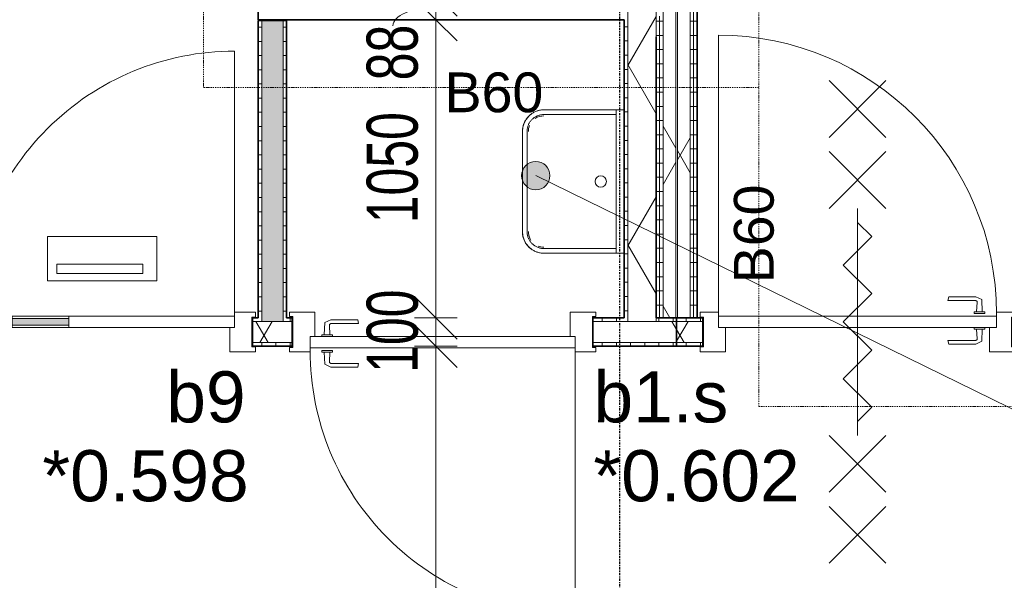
# Model space of a CAD drawing. Header units: millimetres. Extents: x -80560 to 110805, y -11020 to 52719.
# Tile 96 of 152: x 59779 to 63250, y 38825 to 40800. Entities that reach past the tile are written whole.
import ezdxf

# ---------------------------------------------------------------- set-up
doc = ezdxf.new("R2010")
doc.units = ezdxf.units.MM
doc.linetypes.add('CENTER2', pattern=[20, 8, -4, 4, -4])
doc.linetypes.add('DASHDOT2', pattern=[8, 4, -2, 0, -2])
for name, color, linetype, lineweight in [('A-ANNO-DIMS', 211, 'Continuous', 9), ('A-ANNO-DIMS-100', 211, 'Continuous', 9), ('A-ANNO-NOTE', 131, 'Continuous', 18), ('A-AREA-IDEN', 2, 'Continuous', 9), ('A-DETL-GENF', 92, 'Continuous', 18), ('A-DOOR', 31, 'Continuous', 18), ('A-GLAZ', 151, 'Continuous', 18), ('A-GLAZ-IDEN', 152, 'Continuous', 18), ('A-WALL', 113, 'Continuous', 35), ('A-WALL-PATT', 111, 'Continuous', 35), ('I-WALL', 2, 'Continuous', 18), ('P-SANR-FIXT', 6, 'Continuous', 18), ('S-GRID', 1, 'Continuous', 9)]:
    doc.layers.add(name, color=color, linetype=linetype, lineweight=lineweight)
doc.styles.add('Arial', font='arial.ttf', dxfattribs={"height": 180})
doc.styles.add('Arial_1', font='arial.ttf', dxfattribs={"height": 140})
doc.styles.add('Arial_6', font='arial.ttf', dxfattribs={"width": 0.7, "height": 180})
doc.dimstyles.new('n3o_1_8', dxfattribs={"dimscale": 304.8, "dimtxt": 183.646692, "dimasz": 0.492126, "dimexe": 0.246063, "dimexo": 0.0625, "dimgap": 0.032808, "dimtad": 1, "dimdec": 0, "dimdsep": 46, "dimtxsty": 'Arial_6', "dimblk1": 'OBLIQUE', "dimblk2": 'OBLIQUE', "dimsah": 1, "dimcen": 0.09, "dimdle": 0.246063, "dimazin": 0, "dimtfac": 1, "dimtdec": 4, "dimtix": 1, "dimtmove": 0, "dimatfit": 3, "dimfxl": 0.246063, "dimfxlon": 1, "dimtvp": 1, "dimtolj": 1, "dimtzin": 0, "dimarcsym": 2})
doc.dimstyles.new('n3o_1_8_1', dxfattribs={"dimscale": 304.8, "dimtxt": 183.646692, "dimasz": 0.492126, "dimexe": 0.246063, "dimexo": 0.0625, "dimgap": 0.032808, "dimtad": 1, "dimdec": 0, "dimdsep": 46, "dimtxsty": 'Arial_6', "dimblk1": 'OBLIQUE', "dimblk2": 'OBLIQUE', "dimsah": 1, "dimcen": 0.09, "dimdle": 0.246063, "dimazin": 0, "dimtfac": 1, "dimtdec": 4, "dimtix": 1, "dimtmove": 2, "dimatfit": 3, "dimfxl": 0.246063, "dimfxlon": 1, "dimtvp": 1, "dimtolj": 1, "dimtzin": 0, "dimarcsym": 2})
doc.dimstyles.new('n3o_1_8_2', dxfattribs={"dimscale": 304.8, "dimtxt": 183.646692, "dimasz": 0.492126, "dimexe": 0.246063, "dimexo": 0.0625, "dimgap": 0.032808, "dimtad": 1, "dimdec": 0, "dimdsep": 46, "dimtxsty": 'Arial_6', "dimblk1": 'OBLIQUE', "dimblk2": 'OBLIQUE', "dimsah": 1, "dimcen": 0.09, "dimdle": 0.246063, "dimazin": 0, "dimtfac": 1, "dimtdec": 4, "dimtix": 1, "dimtmove": 1, "dimatfit": 3, "dimfxl": 0.246063, "dimfxlon": 1, "dimtvp": 1, "dimtolj": 1, "dimtzin": 0, "dimarcsym": 2})
pattern_1 = [(3e-13, (62022.32, 43794.75), (-2e-13, 50), [])]
pattern_2 = [(60, (24894.82, 0), (-274.963, 158.75), []), (120, (24894.82, 0), (-274.963, -158.75), [])]
pattern_3 = [(90, (67078.32, 39650), (-50, -2e-13), [])]
pattern_4 = [(180, (60719.82, 40273.75), (1e-13, -50), [])]
pattern_5 = [(90, (60782.32, 39650), (-50, -2e-13), [])]

# ---------------------------------------------------------------- blocks, each defined once
blk = doc.blocks.new('32_n3o_deur_enkel - 90x139_17_K_930_2410x1080-34136921-DO_00 begane grond')
at = {"layer": 'A-GLAZ'}
for p, q in [((-540, 69.5), (-450, 69.5)), ((-540, 54.5), (-540, 69.5)), ((-450, 69.5), (-450, -15.5)), ((450, 69.5), (540, 69.5)), ((450, -15.5), (450, 69.5)), ((540, 69.5), (540, 54.5)), ((-528, 54.5), (-540, 54.5)), ((-528, -54.5), (-528, 54.5)), ((528, 54.5), (528, -54.5)), ((540, 54.5), (528, 54.5)), ((-540, -54.5), (-528, -54.5)), ((-540, -69.5), (-540, -54.5)), ((-467, -55.5), (-467, -69.5)), ((467, -69.5), (467, -55.5)), ((528, -54.5), (540, -54.5)), ((540, -54.5), (540, -69.5)), ((-467, -69.5), (-540, -69.5)), ((540, -69.5), (467, -69.5))]:
    blk.add_line(p, q, dxfattribs=at)
blk = doc.blocks.new('30_n3o_deur_dicht - 40mm_draai_LS-31987325-DO_00 begane grond')
at = {"layer": 'A-DOOR'}
for p, q in [((-934, -40), (-934, 0)), ((-934, 0), (0, 0)), ((0, 0), (0, -40)), ((0, -40), (-934, -40))]:
    blk.add_line(p, q, dxfattribs=at)
blk = doc.blocks.new('30_n3o_beslag_deurkruk_met_schild - std-887349-DO_00 begane grond')
at = {"layer": 'A-DOOR'}
for p, q in [((-10, 5), (-7.8, 48.4)), ((-7.8, 48.4), (12.7, 58)), ((8.3, 39.7), (10, 5)), ((12.7, 58), (108, 58)), ((111, 45), (13.3, 45)), ((108, 58), (111, 45)), ((18.5, 5), (-18.5, 5)), ((-18.5, 5), (-18.5, 0)), ((18.5, 0), (18.5, 5))]:
    blk.add_line(p, q, dxfattribs=at)
at = {"layer": 'A-DOOR', "flags": 128}
blk.add_lwpolyline([(13.3, 45), (11.3, 44.6), (9.6, 43.4), (8.6, 41.7), (8.3, 39.7)], dxfattribs=at)
blk = doc.blocks.new('30_n3o_beslag_deurkruk_met_schild - std-875116-DO_00 begane grond')
at = {"layer": 'A-DOOR'}
for p, q in [((18.5, 0), (-18.5, 0)), ((-18.5, 0), (-18.5, -5)), ((18.5, -5), (18.5, 0)), ((-18.5, -5), (18.5, -5)), ((-7.8, -48.4), (-10, -5)), ((10, -5), (8.3, -39.7)), ((12.7, -58), (-7.8, -48.4)), ((108, -58), (12.7, -58)), ((13.3, -45), (111, -45)), ((111, -45), (108, -58))]:
    blk.add_line(p, q, dxfattribs=at)
at = {"layer": 'A-DOOR', "flags": 128}
blk.add_lwpolyline([(8.3, -39.7), (8.6, -41.7), (9.6, -43.4), (11.3, -44.6), (13.3, -45)], dxfattribs=at)
blk = doc.blocks.new('00_n3o_symbool_swingangle - std-31756284-DO_00 begane grond')
at = {"layer": 'A-DOOR'}
blk.add_line((-415, 10), (-415, 944), dxfattribs=at)
blk.add_arc((-415, 10), 934, 360, 90, dxfattribs=at)
blk = doc.blocks.new('32_n3o_deur_enkel - 90x139_17_K_930_2410x1080_deur vv glasstrook_Deur_ extra kierdichting en valdorpel-34136920-DO_00 begane grond')
at = {"layer": 'A-GLAZ'}
for p, q in [((-467, 69.5), (-540, 69.5)), ((-540, 69.5), (-540, 52.5)), ((-467, 55.5), (-467, 69.5)), ((540, 69.5), (467, 69.5)), ((467, 69.5), (467, 55.5)), ((540, 52.5), (540, 69.5)), ((-540, 52.5), (-528, 52.5)), ((-528, 52.5), (-528, -52.5)), ((528, -52.5), (528, 52.5)), ((528, 52.5), (540, 52.5)), ((-450, -69.5), (-450, 15.5)), ((450, 15.5), (450, -69.5)), ((-528, -52.5), (-540, -52.5)), ((-540, -52.5), (-540, -69.5)), ((540, -52.5), (528, -52.5)), ((540, -69.5), (540, -52.5)), ((-540, -69.5), (-450, -69.5)), ((450, -69.5), (540, -69.5))]:
    blk.add_line(p, q, dxfattribs=at)
blk = doc.blocks.new('30_n3o_deur_glasstrook - 40mm_draai_LS-32157152-DO_00 begane grond')
at = {"layer": 'A-DOOR'}
blk.add_hatch(color=256, dxfattribs=at).paths.add_polyline_path([(-584, 8), (-584, 32), (-784, 32), (-784, 8)], flags=0)
for p, q in [((-660.1, 165), (-660.1, 320.7)), ((-660.1, 320.7), (-273.9, 320.7)), ((-273.9, 320.7), (-273.9, 165)), ((-626.8, 190), (-626.8, 223.3)), ((-626.8, 223.3), (-323.9, 223.3)), ((-323.9, 223.3), (-323.9, 190)), ((-323.9, 190), (-626.8, 190)), ((-273.9, 165), (-660.1, 165)), ((-784, 40), (-934, 40)), ((-934, 40), (-934, 0)), ((-784, 0), (-784, 40)), ((-784, 40), (-584, 40)), ((0, 40), (-584, 40)), ((-584, 40), (-584, 0)), ((0, 0), (0, 40)), ((-934, 0), (-784, 0)), ((-584, 32), (-784, 32)), ((-784, 32), (-784, 8)), ((-784, 8), (-584, 8)), ((-584, 0), (-784, 0)), ((-584, 8), (-584, 32)), ((-584, 0), (0, 0))]:
    blk.add_line(p, q, dxfattribs=at)
blk = doc.blocks.new('00_n3o_symbool_swingangle - std-31742550-DO_00 begane grond')
at = {"layer": 'A-DOOR'}
blk.add_line((-415, 0), (-415, -934), dxfattribs=at)
blk.add_arc((-415, 0), 934, 270, 0, dxfattribs=at)
blk = doc.blocks.new('32_n3o_deur_enkel - 90x139_25_K_980_2410x1110_60zs-34330857-DO_00 begane grond')
at = {"layer": 'A-GLAZ'}
for p, q in [((-555, 69.5), (-465, 69.5)), ((-555, 52.5), (-555, 69.5)), ((-465, 69.5), (-465, -15.5)), ((465, 69.5), (555, 69.5)), ((465, -15.5), (465, 69.5)), ((555, 69.5), (555, 52.5)), ((-543, 52.5), (-555, 52.5)), ((-543, -52.5), (-543, 52.5)), ((543, 52.5), (543, -52.5)), ((555, 52.5), (543, 52.5)), ((-555, -52.5), (-543, -52.5)), ((-555, -69.5), (-555, -52.5)), ((-490, -55.5), (-490, -69.5)), ((490, -69.5), (490, -55.5)), ((543, -52.5), (555, -52.5)), ((555, -52.5), (555, -69.5)), ((-490, -69.5), (-555, -69.5)), ((555, -69.5), (490, -69.5))]:
    blk.add_line(p, q, dxfattribs=at)
blk = doc.blocks.new('30_n3o_deur_dicht - 40mm_draai_60min_zs_LS-33372912-DO_00 begane grond')
at = {"layer": 'A-DOOR'}
for p, q in [((-980, -40), (-980, 0)), ((-980, 0), (0, 0)), ((0, 0), (0, -40)), ((0, -40), (-980, -40))]:
    blk.add_line(p, q, dxfattribs=at)
blk = doc.blocks.new('00_n3o_symbool_swingangle - std-33372925-DO_00 begane grond')
at = {"layer": 'A-DOOR'}
blk.add_line((-415, 10), (-415, 990), dxfattribs=at)
blk.add_arc((-415, 10), 980, 360, 90, dxfattribs=at)
blk = doc.blocks.new('74_n3o_uitstortgootsteen - 505x360-1026436-DO_00 begane grond')
at = {"layer": 'P-SANR-FIXT'}
for p, q in [((-252.5, 358.8), (-252.5, 330.2)), ((252.5, 330.2), (252.5, 358.8)), ((-252.5, 330.2), (-252.5, 76.2)), ((-252.5, 330.2), (-252.5, 76.2)), ((-202.5, 330.2), (-252.5, 330.2)), ((-236, 76.2), (-236, 330.2)), ((202.5, 330.2), (-202.5, 330.2)), ((252.5, 330.2), (202.5, 330.2)), ((236, 330.2), (236, 76.2)), ((252.5, 76.2), (252.5, 330.2)), ((252.5, 76.2), (252.5, 330.2)), ((176.3, 16.5), (-176.3, 16.5)), ((-176.3, 0), (176.3, 0)), ((-176.3, 0), (176.3, 0))]:
    blk.add_line(p, q, dxfattribs=at)
at = {"layer": 'P-SANR-FIXT', "flags": 128}
for points in [[(-252.5, 76.2), (-252.4, 73.2), (-252.3, 70.1), (-252, 67.1), (-251.5, 64.1), (-251, 61.1), (-250.3, 58.1), (-249.5, 55.1), (-248.6, 52.2), (-247.6, 49.4), (-246.5, 46.5), (-245.2, 43.7), (-243.9, 41), (-242.4, 38.3), (-240.9, 35.7), (-239.2, 33.2), (-237.4, 30.7), (-235.6, 28.3), (-233.6, 26), (-231.5, 23.7), (-229.4, 21.5), (-227.2, 19.5), (-224.9, 17.5), (-222.5, 15.6), (-220, 13.8), (-217.5, 12.1), (-214.9, 10.5), (-212.2, 9), (-209.5, 7.6), (-206.7, 6.3), (-203.9, 5.2), (-201, 4.1), (-198.1, 3.2), (-195.2, 2.4), (-192.2, 1.7), (-189.3, 1.1), (-186.2, 0.7), (-183.2, 0.3), (-180.2, 0.1), (-177.1, 0), (-176.3, 0)], [(-176.3, 16.5), (-178.7, 16.6), (-181.1, 16.7), (-183.4, 17), (-185.8, 17.3), (-188.2, 17.7), (-190.5, 18.2), (-192.8, 18.8), (-195.1, 19.6), (-197.3, 20.3), (-199.5, 21.2), (-201.7, 22.2), (-203.9, 23.3), (-206, 24.4), (-208, 25.6), (-210, 26.9), (-211.9, 28.3), (-213.8, 29.8), (-215.7, 31.3), (-217.4, 32.9), (-219.1, 34.6), (-220.7, 36.4), (-222.3, 38.2), (-223.8, 40), (-225.2, 42), (-226.5, 44), (-227.8, 46), (-228.9, 48.1), (-230, 50.2), (-231, 52.4), (-231.9, 54.6), (-232.7, 56.8), (-233.5, 59.1), (-234.1, 61.4), (-234.7, 63.7), (-235.1, 66.1), (-235.5, 68.4), (-235.7, 70.8), (-235.9, 73.2), (-236, 75.6), (-236, 76.2)], [(176.3, 0), (179.3, 0.1), (182.4, 0.2), (185.4, 0.5), (188.4, 1), (191.4, 1.5), (194.4, 2.2), (197.4, 3), (200.3, 3.9), (203.1, 4.9), (206, 6), (208.8, 7.3), (211.5, 8.6), (214.2, 10.1), (216.8, 11.6), (219.3, 13.3), (221.8, 15.1), (224.2, 16.9), (226.5, 18.9), (228.8, 21), (231, 23.1), (233, 25.3), (235, 27.6), (236.9, 30), (238.7, 32.5), (240.4, 35), (242, 37.6), (243.5, 40.3), (244.9, 43), (246.2, 45.8), (247.3, 48.6), (248.4, 51.5), (249.3, 54.4), (250.1, 57.3), (250.8, 60.3), (251.4, 63.2), (251.8, 66.3), (252.2, 69.3), (252.4, 72.3), (252.5, 75.4), (252.5, 76.2)], [(236, 76.2), (235.9, 73.8), (235.8, 71.4), (235.5, 69.1), (235.2, 66.7), (234.8, 64.3), (234.3, 62), (233.7, 59.7), (232.9, 57.4), (232.2, 55.2), (231.3, 53), (230.3, 50.8), (229.2, 48.6), (228.1, 46.5), (226.9, 44.5), (225.6, 42.5), (224.2, 40.6), (222.7, 38.7), (221.2, 36.8), (219.6, 35.1), (217.9, 33.4), (216.1, 31.8), (214.3, 30.2), (212.5, 28.7), (210.5, 27.3), (208.5, 26), (206.5, 24.7), (204.4, 23.6), (202.3, 22.5), (200.1, 21.5), (197.9, 20.6), (195.7, 19.8), (193.4, 19), (191.1, 18.4), (188.8, 17.8), (186.4, 17.4), (184.1, 17), (181.7, 16.8), (179.3, 16.6), (176.9, 16.5), (176.3, 16.5)]]:
    blk.add_lwpolyline(points, dxfattribs=at)
at = {"layer": 'P-SANR-FIXT'}
for centre, radius, start, end in [((0, 276.3), 20, 0, 180), ((0, 276.3), 20, 180, 360), ((-176.3, 76.2), 76.2, 180, 270), ((-176.3, 76.2), 59.7, 180, 195.8619), ((-176.3, 76.2), 59.7, 180, 195.8613), ((-176.3, 76.2), 55.1, 180, 213.742), ((176.3, 76.2), 76.2, 270, 360), ((176.3, 76.2), 55.1, 337.5, 0), ((176.3, 76.2), 59.7, 344.1381, 360), ((176.3, 76.2), 59.7, 344.1387, 0), ((-176.3, 76.2), 55.1, 247.5, 270), ((-176.3, 76.2), 59.7, 254.1381, 270), ((-176.3, 76.2), 59.7, 254.1387, 270), ((176.3, 76.2), 55.1, 270, 303.742), ((176.3, 76.2), 59.7, 270, 285.8619), ((176.3, 76.2), 59.7, 270, 285.8613)]:
    blk.add_arc(centre, radius, start, end, dxfattribs=at)
blk = doc.blocks.new('01_n3o_symbool_lijn_met_tekst - brandwerend_B60-34144164-DO_00 begane grond')
at = {"layer": 'A-DETL-GENF', "color": 3, "linetype": 'DASHDOT2'}
blk.add_line((0, 0), (8095.3, 0), dxfattribs=at)
blk = doc.blocks.new('01_n3o_symbool_lijn_met_tekst - brandwerend_B60-31848679-DO_00 begane grond')
at = {"layer": 'A-DETL-GENF', "color": 3, "linetype": 'DASHDOT2'}
blk.add_line((0, 0), (1126.2, 0), dxfattribs=at)
blk = doc.blocks.new('01_n3o_symbool_lijn_met_tekst - brandwerend_B60-32162748-DO_00 begane grond')
at = {"layer": 'A-DETL-GENF', "color": 3, "linetype": 'DASHDOT2'}
blk.add_line((0, 0), (1957.3, 0), dxfattribs=at)
blk = doc.blocks.new('01_n3o_symbool_lijn_met_tekst - brandwerend_B60-32752031-DO_00 begane grond')
at = {"layer": 'A-DETL-GENF', "color": 3, "linetype": 'DASHDOT2'}
blk.add_line((0, 0), (7238.8, 0), dxfattribs=at)
blk = doc.blocks.new('01_n3o_symbool_lijn_met_tekst - brandwerend_B60-31177811-DO_00 begane grond')
at = {"layer": 'A-DETL-GENF', "color": 3, "linetype": 'DASHDOT2'}
blk.add_line((0, 0), (2551.3, 0), dxfattribs=at)
blk = doc.blocks.new('DIMBLOCK194-DO_00 begane grond')
at = {"layer": 'A-ANNO-DIMS-100'}
for p, q in [((61245.8, 40887.5), (61170.8, 40962.5)), ((61320.8, 40887.5), (61170.8, 40887.5)), ((61245.8, 40887.5), (61245.8, 40800)), ((61245.8, 40887.5), (61320.8, 40812.5)), ((61245.8, 40887.5), (61320.8, 40887.5)), ((61245.8, 40800), (61170.8, 40875)), ((61320.8, 40800), (61170.8, 40800)), ((61245.8, 40800), (61320.8, 40725)), ((61245.8, 40800), (61320.8, 40800))]:
    blk.add_line(p, q, dxfattribs=at)
blk.add_ellipse((61245.8, 40778.6), major_axis=(151.3, 0), ratio=0.430654, start_param=1.570796, end_param=3.141593, dxfattribs=at)
at = {"layer": 'A-ANNO-DIMS-100', "color": 0, "insert": (61002.1, 40586.5), "char_height": 180, "width": 230.547, "attachment_point": 1, "rotation": 90, "line_spacing_factor": 0.941778, "style": 'Arial_6'}
blk.add_mtext('88', dxfattribs=at)
blk = doc.blocks.new('_Oblique')
at = {"color": 0, "linetype": 'ByBlock', "lineweight": -2}
blk.add_line((-0.5, -0.5), (0.5, 0.5), dxfattribs=at)
blk = doc.blocks.new('DIMBLOCK195-DO_00 begane grond')
at = {"layer": 'A-ANNO-DIMS-100'}
for p, q in [((61245.8, 40800), (61170.8, 40875)), ((61320.8, 40800), (61170.8, 40800)), ((61245.8, 40800), (61245.8, 39750)), ((61245.8, 40800), (61320.8, 40725)), ((61245.8, 40800), (61320.8, 40800)), ((61245.8, 39750), (61170.8, 39825)), ((61320.8, 39750), (61170.8, 39750)), ((61245.8, 39750), (61320.8, 39675)), ((61245.8, 39750), (61320.8, 39750))]:
    blk.add_line(p, q, dxfattribs=at)
at = {"layer": 'A-ANNO-DIMS-100', "color": 0, "insert": (61002.1, 40082.9), "char_height": 180, "width": 461.094, "attachment_point": 1, "rotation": 90, "line_spacing_factor": 0.941778, "style": 'Arial_6'}
blk.add_mtext('1050', dxfattribs=at)
blk = doc.blocks.new('DIMBLOCK196-DO_00 begane grond')
at = {"layer": 'A-ANNO-DIMS-100'}
for p, q in [((61245.8, 39750), (61170.8, 39825)), ((61320.8, 39750), (61170.8, 39750)), ((61245.8, 39750), (61245.8, 39650)), ((61245.8, 39750), (61320.8, 39675)), ((61245.8, 39750), (61320.8, 39750)), ((61245.8, 39650), (61170.8, 39725)), ((61320.8, 39650), (61170.8, 39650)), ((61245.8, 39650), (61320.8, 39575)), ((61245.8, 39650), (61320.8, 39650))]:
    blk.add_line(p, q, dxfattribs=at)
at = {"layer": 'A-ANNO-DIMS-100', "color": 0, "insert": (61002.1, 39555.9), "char_height": 180, "width": 345.821, "attachment_point": 1, "rotation": 90, "line_spacing_factor": 0.941778, "style": 'Arial_6'}
blk.add_mtext('100', dxfattribs=at)
blk = doc.blocks.new('DIMBLOCK197-DO_00 begane grond')
at = {"layer": 'A-ANNO-DIMS-100'}
for p, q in [((61245.8, 39650), (61170.8, 39725)), ((61320.8, 39650), (61170.8, 39650)), ((61245.8, 39650), (61245.8, 34350)), ((61245.8, 39650), (61320.8, 39575)), ((61245.8, 39650), (61320.8, 39650)), ((61245.8, 34350), (61170.8, 34425)), ((61320.8, 34350), (61170.8, 34350)), ((61245.8, 34350), (61320.8, 34275)), ((61245.8, 34350), (61320.8, 34350))]:
    blk.add_line(p, q, dxfattribs=at)
at = {"layer": 'A-ANNO-DIMS-100', "color": 0, "insert": (61002.1, 36201.1), "char_height": 180, "width": 461.094, "attachment_point": 1, "rotation": 90, "line_spacing_factor": 0.941778, "style": 'Arial_6'}
blk.add_mtext('5300', dxfattribs=at)

msp = doc.modelspace()

# ---------------------------------------------------------------- hatches: boundary and pattern name
at = {"layer": 'A-AREA-IDEN'}
h = msp.add_hatch(color=256, dxfattribs=at)
edge = h.paths.add_edge_path(flags=0)
edge.add_arc((61598.2, 40250.8), 50, 0, 360)
at = {"layer": 'A-WALL-PATT', "lineweight": 18}
h = msp.add_hatch(dxfattribs=at)
h.set_pattern_fill('FP_36', color=256, angle=90, style=0, pattern_type=2)
h.set_pattern_definition(pattern_1)
h.paths.add_polyline_path([(62034.8, 39750), (62034.8, 40812.5), (62022.3, 40812.5), (62022.3, 39750)], flags=0)
h.paths.add_polyline_path([(62034.8, 40887.5), (62034.8, 42787.5), (62022.3, 42787.5), (62022.3, 40887.5)], flags=0)
h.paths.add_polyline_path([(62034.8, 42862.5), (62034.8, 47839.5), (62022.3, 47839.5), (62022.3, 42862.5)], flags=0)
h = msp.add_hatch(dxfattribs=at)
h.set_pattern_fill('FP_36', color=256, angle=90, style=0, pattern_type=2)
h.set_pattern_definition(pattern_1)
h.paths.add_polyline_path([(62034.8, 39750), (62047.3, 39750), (62047.3, 40812.5), (62034.8, 40812.5), (62034.8, 39916)], flags=0)
h.paths.add_polyline_path([(62047.3, 40887.5), (62047.3, 42787.5), (62034.8, 42787.5), (62034.8, 40887.5)], flags=0)
h.paths.add_polyline_path([(62047.3, 42862.5), (62047.3, 47839.5), (62034.8, 47839.5), (62034.8, 42862.5)], flags=0)
h = msp.add_hatch(dxfattribs=at)
h.set_pattern_fill('FP_2', color=256, style=0, pattern_type=2)
h.set_pattern_definition(pattern_2)
h.paths.add_polyline_path([(62092.3, 39750), (62092.3, 47839.5), (62047.3, 47839.5), (62047.3, 39750)], flags=0)
h = msp.add_hatch(dxfattribs=at)
h.set_pattern_fill('FP_2', color=256, style=0, pattern_type=2)
h.set_pattern_definition(pattern_2)
h.paths.add_polyline_path([(62142.3, 39750), (62142.3, 47839.5), (62097.3, 47839.5), (62097.3, 39750)], flags=0)
h = msp.add_hatch(dxfattribs=at)
h.set_pattern_fill('FP_36', color=256, angle=90, style=0, pattern_type=2)
h.set_pattern_definition(pattern_1)
h.paths.add_polyline_path([(62145.9, 39750), (62154.8, 39750), (62154.8, 47562.5), (62142.3, 47562.5), (62142.3, 39750)], flags=0)
h.paths.add_polyline_path([(62154.8, 47662.5), (62154.8, 47839.5), (62142.3, 47839.5), (62142.3, 47662.5)], flags=0)
h = msp.add_hatch(dxfattribs=at)
h.set_pattern_fill('FP_36', color=256, angle=90, style=0, pattern_type=2)
h.set_pattern_definition(pattern_1)
h.paths.add_polyline_path([(62154.8, 39750), (62167.3, 39750), (62167.3, 47562.5), (62154.8, 47562.5), (62154.8, 39916)], flags=0)
h.paths.add_polyline_path([(62167.3, 47662.5), (62167.3, 47839.5), (62154.8, 47839.5), (62154.8, 47662.5)], flags=0)
h = msp.add_hatch(dxfattribs=at)
h.set_pattern_fill('FP_2', color=256, style=0, pattern_type=2)
h.set_pattern_definition(pattern_2)
h.paths.add_polyline_path([(61922.3, 39737.5), (62022.3, 39737.5), (62022.3, 40837.5), (61922.3, 40837.5), (61922.3, 39750)], flags=0)
h = msp.add_hatch(dxfattribs=at)
h.set_pattern_fill('FP_92', color=256, angle=90, style=0, pattern_type=2)
h.set_pattern_definition(pattern_4)
h.paths.add_polyline_path([(60632.3, 39750), (60632.3, 40797.5), (60619.8, 40797.5), (60619.8, 39750)], flags=0)
at = {"layer": 'A-WALL-PATT', "lineweight": 5}
msp.add_hatch(color=256, dxfattribs=at).paths.add_polyline_path([(60632.3, 39737.5), (60707.3, 39737.5), (60707.3, 40797.5), (60632.3, 40797.5), (60632.3, 39750)], flags=0)
at = {"layer": 'A-WALL-PATT', "lineweight": 18}
h = msp.add_hatch(dxfattribs=at)
h.set_pattern_fill('FP_92', color=256, angle=90, style=0, pattern_type=2)
h.set_pattern_definition(pattern_4)
h.paths.add_polyline_path([(60719.8, 39750), (60719.8, 40797.5), (60707.3, 40797.5), (60707.3, 39750)], flags=0)
h = msp.add_hatch(dxfattribs=at)
h.set_pattern_fill('FP_265', color=256, angle=90, style=0, pattern_type=2)
h.set_pattern_definition([(360, (61909.82, 40275), (2e-13, 50), [])])
h.paths.add_polyline_path([(61909.8, 39750), (61922.3, 39750), (61922.3, 40800), (61909.8, 40800), (61909.8, 39916)], flags=0)
h = msp.add_hatch(dxfattribs=at)
h.set_pattern_fill('FP_119', color=256, angle=90, style=0, pattern_type=2)
h.set_pattern_definition(pattern_5)
h.paths.add_polyline_path([(62094.8, 39737.5), (62094.8, 39750), (62022.3, 39750), (62022.3, 39737.5)], flags=0)
h.paths.add_polyline_path([(60599.8, 39737.5), (60632.3, 39737.5), (60632.3, 39750), (60599.8, 39750)], flags=0)
h.paths.add_polyline_path([(59502.9, 39737.5), (59539.8, 39737.5), (59539.8, 39750), (59469.8, 39749.4), (59469.8, 39737.5)], flags=0)
h.paths.add_polyline_path([(61922.3, 39737.5), (61922.3, 39750), (61799.8, 39750), (61799.8, 39737.5), (61852.3, 39737.5)], flags=0)
h.paths.add_polyline_path([(60739.8, 39737.5), (60739.8, 39750), (60707.3, 39750), (60707.3, 39737.5)], flags=0)
h = msp.add_hatch(dxfattribs=at)
h.set_pattern_fill('FP_69', color=256, angle=90, style=0, pattern_type=2)
h.set_pattern_definition(pattern_3)
h.paths.add_polyline_path([(71869.3, 39737.5), (71939.3, 39737.5), (71939.3, 39750), (71869.3, 39750)], flags=0)
h.paths.add_polyline_path([(70809.3, 39737.5), (70809.3, 39750), (70726.8, 39750), (70726.8, 39737.5)], flags=0)
h.paths.add_polyline_path([(70619.3, 39737.5), (70651.8, 39737.5), (70651.8, 39750), (70619.3, 39750)], flags=0)
h.paths.add_polyline_path([(68347.3, 39737.5), (69529.3, 39737.5), (69529.3, 39750), (68347.3, 39750)], flags=0)
h.paths.add_polyline_path([(63320.6, 39737.5), (63329.8, 39737.5), (63329.8, 39750), (63277.3, 39750), (63277.3, 39737.5)], flags=0)
h.paths.add_polyline_path([(63414.8, 39737.5), (64367.3, 39737.5), (64367.3, 39750), (63404.8, 39750), (63404.8, 39737.5)], flags=0)
h.paths.add_polyline_path([(62187.3, 39737.5), (62187.3, 39750), (62094.8, 39750), (62094.8, 39737.5), (62145.9, 39737.5)], flags=0)
h = msp.add_hatch(dxfattribs=at)
h.set_pattern_fill('FP_2', color=256, style=0, pattern_type=2)
h.set_pattern_definition(pattern_2)
h.paths.add_polyline_path([(61799.8, 39662.5), (62094.8, 39662.5), (62094.8, 39737.5), (61799.8, 39737.5)], flags=0)
h.paths.add_polyline_path([(60677.6, 39662.5), (60739.8, 39662.5), (60739.8, 39737.5), (60599.8, 39737.5), (60599.8, 39662.5)], flags=0)
h.paths.add_polyline_path([(59502.9, 39662.5), (59539.8, 39662.5), (59539.8, 39737.5), (59469.8, 39737.5), (59469.8, 39662.5)], flags=0)
h = msp.add_hatch(dxfattribs=at)
h.set_pattern_fill('FP_2', color=256, style=0, pattern_type=2)
h.set_pattern_definition(pattern_2)
h.paths.add_polyline_path([(71964.3, 39662.5), (71964.3, 39737.5), (71869.3, 39737.5), (71869.3, 39662.5), (71951.8, 39662.5)], flags=0)
h.paths.add_polyline_path([(70809.3, 39662.5), (70809.3, 39737.5), (70619.3, 39737.5), (70619.3, 39662.5), (70662.4, 39662.5)], flags=0)
h.paths.add_polyline_path([(68347.3, 39662.5), (69529.3, 39662.5), (69529.3, 39737.5), (68347.3, 39737.5)], flags=0)
h.paths.add_polyline_path([(64367.3, 39662.5), (64367.3, 39737.5), (63277.3, 39737.5), (63277.3, 39662.5), (64201.6, 39662.5)], flags=0)
h.paths.add_polyline_path([(62094.8, 39662.5), (62187.3, 39662.5), (62187.3, 39737.5), (62094.8, 39737.5)], flags=0)
h = msp.add_hatch(dxfattribs=at)
h.set_pattern_fill('FP_119', color=256, angle=90, style=0, pattern_type=2)
h.set_pattern_definition(pattern_5)
h.paths.add_polyline_path([(62094.8, 39650), (62094.8, 39662.5), (61799.8, 39662.5), (61799.8, 39650), (61852.3, 39650)], flags=0)
h.paths.add_polyline_path([(59502.9, 39650), (59539.8, 39650), (59539.8, 39662.5), (59469.8, 39662.5), (59469.8, 39650)], flags=0)
h.paths.add_polyline_path([(60599.8, 39650), (60739.8, 39650), (60739.8, 39662.5), (60599.8, 39662.5)], flags=0)
h = msp.add_hatch(dxfattribs=at)
h.set_pattern_fill('FP_69', color=256, angle=90, style=0, pattern_type=2)
h.set_pattern_definition(pattern_3)
h.paths.add_polyline_path([(70809.3, 39650), (70809.3, 39662.5), (70619.3, 39662.5), (70619.3, 39650), (70662.4, 39650)], flags=0)
h.paths.add_polyline_path([(71939.3, 39650), (71939.3, 39662.5), (71869.3, 39662.5), (71869.3, 39650)], flags=0)
h.paths.add_polyline_path([(69529.3, 39650), (69529.3, 39662.5), (68347.3, 39662.5), (68347.3, 39650), (68900.4, 39650)], flags=0)
h.paths.add_polyline_path([(63614.3, 39650), (64367.3, 39650), (64367.3, 39662.5), (63277.3, 39662.5), (63277.3, 39650), (63320.6, 39650)], flags=0)
h.paths.add_polyline_path([(62145.9, 39650), (62187.3, 39650), (62187.3, 39662.5), (62094.8, 39662.5), (62094.8, 39650)], flags=0)

# ---------------------------------------------------------------- linework, layer by layer
at = {"layer": 'A-ANNO-NOTE', "lineweight": 9}
for p, q in [((62832.3, 40585.5), (62632.3, 40385.5)), ((62632.3, 40585.5), (62832.3, 40385.5)), ((62832.3, 40335.5), (62632.3, 40135.5)), ((62632.3, 40335.5), (62832.3, 40135.5)), ((62732.3, 39335.5), (62732.3, 40135.5)), ((62732.3, 39335.5), (62732.3, 40135.5)), ((62782.4, 40035.8), (62732.3, 40085.8)), ((62682.3, 39935.7), (62782.4, 40035.8)), ((62782.4, 39835.6), (62682.3, 39935.7)), ((62682.3, 39735.5), (62782.4, 39835.6)), ((62682.3, 39735.5), (62782.4, 39635.4)), ((62782.4, 39635.4), (62682.3, 39535.3)), ((62682.3, 39535.3), (62782.4, 39435.2)), ((62782.4, 39435.2), (62732.3, 39385.2)), ((62832.3, 39135.5), (62632.3, 39335.5)), ((62632.3, 39135.5), (62832.3, 39335.5)), ((62832.3, 38885.5), (62632.3, 39085.5)), ((62632.3, 38885.5), (62832.3, 39085.5))]:
    msp.add_line(p, q, dxfattribs=at)
at = {"layer": 'A-AREA-IDEN'}
msp.add_line((61598.2, 40250.8), (63776, 39185), dxfattribs=at)
msp.add_circle((61598.2, 40250.8), 50, dxfattribs=at)
at = {"layer": 'A-WALL', "lineweight": 18}
for p, q in [((62092.3, 47839.5), (62092.3, 39750)), ((62097.3, 47839.5), (62097.3, 39750)), ((62142.3, 47839.5), (62142.3, 39750)), ((62154.8, 47562.5), (62154.8, 39750)), ((62047.3, 42850), (62047.3, 39750)), ((61922.3, 40837.5), (61922.3, 39737.5)), ((62022.3, 40739.5), (62022.3, 40837.5)), ((60632.3, 40797.5), (60632.3, 39737.5)), ((60707.3, 40797.5), (60707.3, 39737.5)), ((62034.8, 40812.5), (62034.8, 39750)), ((62022.3, 39737.5), (62022.3, 39750)), ((60739.8, 39737.5), (60599.8, 39737.5)), ((61799.8, 39737.5), (62187.3, 39737.5)), ((60599.8, 39662.5), (60739.8, 39662.5)), ((61799.8, 39662.5), (62187.3, 39662.5))]:
    msp.add_line(p, q, dxfattribs=at)
at = {"layer": 'I-WALL', "lineweight": 35}
for p, q in [((62167.3, 39750), (62167.3, 47550)), ((60619.8, 41272.5), (60619.8, 40800)), ((60619.8, 40800), (61909.8, 40800)), ((60719.8, 40797.5), (60619.8, 40797.5)), ((60619.8, 40797.5), (60619.8, 39750)), ((60719.8, 39750), (60719.8, 40797.5)), ((61909.8, 40800), (61909.8, 39750)), ((62022.3, 40739.5), (62022.3, 39750)), ((60619.8, 39750), (60599.8, 39750)), ((60599.8, 39750), (60599.8, 39650)), ((60739.8, 39750), (60719.8, 39750)), ((60739.8, 39650), (60739.8, 39750)), ((61909.8, 39750), (61799.8, 39750)), ((61799.8, 39750), (61799.8, 39650)), ((62187.3, 39750), (62022.3, 39750)), ((62094.8, 39750), (62094.8, 39650)), ((62187.3, 39650), (62187.3, 39750)), ((60599.8, 39650), (60739.8, 39650)), ((61799.8, 39650), (62187.3, 39650))]:
    msp.add_line(p, q, dxfattribs=at)
at = {"layer": 'S-GRID', "linetype": 'CENTER2', "lineweight": 25}
msp.add_line((61894.8, 4383.3), (61894.8, 52119.1), dxfattribs=at)

# ---------------------------------------------------------------- block references
at = {"layer": 'A-DETL-GENF', "color": 3, "linetype": 'DASHDOT2'}
for name, p, rotation in [('01_n3o_symbool_lijn_met_tekst - brandwerend_B60-32752031-DO_00 begane grond', (62384.8, 47800), 269.9999999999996), ('01_n3o_symbool_lijn_met_tekst - brandwerend_B60-31177811-DO_00 begane grond', (60427.5, 43112.5), 269.9999999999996), ('01_n3o_symbool_lijn_met_tekst - brandwerend_B60-31848679-DO_00 begane grond', (62384.8, 39437.5), 90)]:
    msp.add_blockref(name, p, dxfattribs=dict(at, rotation=rotation))
for name, p in [('01_n3o_symbool_lijn_met_tekst - brandwerend_B60-32162748-DO_00 begane grond', (60427.5, 40561.2)), ('01_n3o_symbool_lijn_met_tekst - brandwerend_B60-34144164-DO_00 begane grond', (62384.8, 39437.5))]:
    msp.add_blockref(name, p, dxfattribs=at)
at = {"layer": 'A-DOOR'}
for name, p in [('00_n3o_symbool_swingangle - std-33372925-DO_00 begane grond', (62657.3, 39755.5)), ('30_n3o_deur_glasstrook - 40mm_draai_LS-32157152-DO_00 begane grond', (60536.8, 39715.5)), ('30_n3o_beslag_deurkruk_met_schild - std-887349-DO_00 begane grond', (60862.8, 39684.5)), ('30_n3o_deur_dicht - 40mm_draai_LS-31987325-DO_00 begane grond', (61736.8, 39684.5)), ('30_n3o_beslag_deurkruk_met_schild - std-875116-DO_00 begane grond', (60862.8, 39634.5))]:
    msp.add_blockref(name, p, dxfattribs=at)
at = {"layer": 'A-DOOR', "rotation": 180}
for name, p in [('00_n3o_symbool_swingangle - std-31742550-DO_00 begane grond', (60121.8, 39755.5)), ('30_n3o_beslag_deurkruk_met_schild - std-875116-DO_00 begane grond', (63162.3, 39765.5)), ('30_n3o_deur_dicht - 40mm_draai_60min_zs_LS-33372912-DO_00 begane grond', (62242.3, 39715.5)), ('30_n3o_beslag_deurkruk_met_schild - std-887349-DO_00 begane grond', (63162.3, 39715.5)), ('00_n3o_symbool_swingangle - std-31756284-DO_00 begane grond', (61321.8, 39644.5))]:
    msp.add_blockref(name, p, dxfattribs=at)
at = {"layer": 'A-GLAZ'}
for name, p in [('32_n3o_deur_enkel - 90x139_17_K_930_2410x1080_deur vv glasstrook_Deur_ extra kierdichting en valdorpel-34136920-DO_00 begane grond', (60069.8, 39700)), ('32_n3o_deur_enkel - 90x139_17_K_930_2410x1080-34136921-DO_00 begane grond', (61269.8, 39700))]:
    msp.add_blockref(name, p, dxfattribs=at)
at = {"layer": 'A-GLAZ', "rotation": 180}
msp.add_blockref('32_n3o_deur_enkel - 90x139_25_K_980_2410x1110_60zs-34330857-DO_00 begane grond', (62732.3, 39700), dxfattribs=at)
at = {"layer": 'P-SANR-FIXT', "rotation": 269.9999999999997}
msp.add_blockref('74_n3o_uitstortgootsteen - 505x360-1026436-DO_00 begane grond', (61551, 40230), dxfattribs=at)

# ---------------------------------------------------------------- texts
at = {"layer": 'A-ANNO-NOTE', "color": 3, "linetype": 'DASHDOT2', "insert": (61276.9, 40614.1), "char_height": 140, "width": 408.861, "attachment_point": 1, "style": 'Arial_1'}
msp.add_mtext('B60', dxfattribs=at)
at = {"layer": 'A-ANNO-NOTE', "color": 3, "linetype": 'DASHDOT2', "insert": (62296.8, 39871.4), "char_height": 140, "width": 408.861, "attachment_point": 1, "rotation": 90, "style": 'Arial_1'}
msp.add_mtext('B60', dxfattribs=at)
at = {"layer": 'A-GLAZ-IDEN', "lineweight": 9, "char_height": 180, "attachment_point": 1, "style": 'Arial'}
for s, insert, width in [('b9', (60295.8, 39561.5), 336.709), ('b1.s', (61801.5, 39561.5), 561.181), ('*0.598', (59859.2, 39283.7), 865.822), ('*0.602', (61801.5, 39283.7), 865.822)]:
    msp.add_mtext(s, dxfattribs=dict(at, insert=insert, width=width))

# ---------------------------------------------------------------- dimensions: what is measured, and where the dimension line sits
at = {"layer": 'A-ANNO-DIMS'}
for base, p1, p2, dimstyle, override, picture, middle in [((61245.7707615, 40800), (61320.7707615, 40887.5), (61320.7707615, 40800), 'n3o_1_8_2', {"dimpost": '<>', "dimfxl": 87.5}, 'DIMBLOCK194-DO_00 begane grond', (61122.0894208, 40701.7572702)), ((61245.8, 34350), (61320.8, 39650), (61320.8, 34350), 'n3o_1_8_1', {"dimpost": '<>', "dimfxl": 5300}, 'DIMBLOCK197-DO_00 begane grond', (61122.1, 36431.6))]:
    dim = msp.add_linear_dim(base=base, p1=p1, p2=p2, angle=90, dimstyle=dimstyle, override=override, dxfattribs=at)
    dim.commit()
    dim.dimension.update_dxf_attribs({"geometry": picture, "text_midpoint": middle, "dimtype": 160, "text_rotation": 90})
for base, p1, p2, override, picture, middle in [((61245.8, 39750), (61320.8, 40800), (61320.8, 39750), {"dimpost": '<>', "dimfxl": 1050}, 'DIMBLOCK195-DO_00 begane grond', (61143.9, 40275)), ((61245.8, 39650), (61320.8, 39750), (61320.8, 39650), {"dimpost": '<>', "dimfxl": 100}, 'DIMBLOCK196-DO_00 begane grond', (61143.9, 39700))]:
    dim = msp.add_linear_dim(base=base, p1=p1, p2=p2, angle=90, dimstyle='n3o_1_8', override=override, dxfattribs=at)
    dim.commit()
    dim.dimension.update_dxf_attribs({"geometry": picture, "text_midpoint": middle})

doc.saveas('drawing.dxf')
